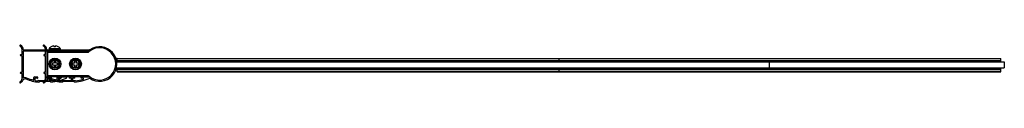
# Model space of a CAD drawing. Header units: millimetres. Extents: x 5153.549 to 5154.387, y 4526.066 to 4526.098.
import ezdxf

# ---------------------------------------------------------------- set-up
doc = ezdxf.new("R2010")
doc.units = ezdxf.units.MM
doc.layers.add('SANINDUSA', color=3, linetype='Continuous')

msp = doc.modelspace()

# ---------------------------------------------------------------- linework, layer by layer
at = {"layer": 'SANINDUSA'}
for p, q in [((5153.57613, 4526.09688), (5153.57613, 4526.09683)), ((5153.57838, 4526.09759), (5153.57838, 4526.09683)), ((5153.57988, 4526.09683), (5153.57988, 4526.09759)), ((5153.58213, 4526.09683), (5153.58213, 4526.09688)), ((5153.55033, 4526.09014), (5153.55113, 4526.09014)), ((5153.55113, 4526.08914), (5153.55033, 4526.08914)), ((5153.55133, 4526.09034), (5153.55133, 4526.09447)), ((5153.55133, 4526.07534), (5153.55133, 4526.08894)), ((5153.55233, 4526.09294), (5153.55233, 4526.07041)), ((5153.55253, 4526.09414), (5153.58883, 4526.09414)), ((5153.58883, 4526.09314), (5153.55253, 4526.09314)), ((5153.57033, 4526.09014), (5153.57113, 4526.09014)), ((5153.57113, 4526.08914), (5153.57033, 4526.08914)), ((5153.57133, 4526.09034), (5153.57133, 4526.09447)), ((5153.57133, 4526.07534), (5153.57133, 4526.08894)), ((5153.57233, 4526.09294), (5153.57233, 4526.07042)), ((5153.57233, 4526.09217), (5153.60721, 4526.09217)), ((5153.57253, 4526.09414), (5153.60883, 4526.09414)), ((5153.60883, 4526.09314), (5153.57253, 4526.09314)), ((5153.57333, 4526.07117), (5153.57333, 4526.09314)), ((5153.57438, 4526.09534), (5153.57438, 4526.09414)), ((5153.57438, 4526.09534), (5153.58388, 4526.09534)), ((5153.58388, 4526.09534), (5153.58388, 4526.09414)), ((5153.60721, 4526.09217), (5153.60721, 4526.09314)), ((5153.6085, 4526.09264), (5153.60808, 4526.09314)), ((5153.57683, 4526.08292), (5153.57683, 4526.08142)), ((5153.57858, 4526.08292), (5153.57683, 4526.08292)), ((5153.57683, 4526.08142), (5153.57858, 4526.08142)), ((5153.57858, 4526.08467), (5153.57858, 4526.08292)), ((5153.58008, 4526.08467), (5153.57858, 4526.08467)), ((5153.57858, 4526.08142), (5153.57858, 4526.07967)), ((5153.58008, 4526.08292), (5153.58008, 4526.08467)), ((5153.58183, 4526.08292), (5153.58008, 4526.08292)), ((5153.58008, 4526.07967), (5153.58008, 4526.08142)), ((5153.58008, 4526.08142), (5153.58183, 4526.08142)), ((5153.58183, 4526.08142), (5153.58183, 4526.08292)), ((5153.59433, 4526.08292), (5153.59433, 4526.08142)), ((5153.59608, 4526.08292), (5153.59433, 4526.08292)), ((5153.59433, 4526.08142), (5153.59608, 4526.08142)), ((5153.59608, 4526.08467), (5153.59608, 4526.08292)), ((5153.59758, 4526.08467), (5153.59608, 4526.08467)), ((5153.59608, 4526.08142), (5153.59608, 4526.07967)), ((5153.59758, 4526.08292), (5153.59758, 4526.08467)), ((5153.59933, 4526.08292), (5153.59758, 4526.08292)), ((5153.59758, 4526.07967), (5153.59758, 4526.08142)), ((5153.59758, 4526.08142), (5153.59933, 4526.08142)), ((5153.59933, 4526.08142), (5153.59933, 4526.08292)), ((5153.63233, 4526.08692), (5153.63124, 4526.08692)), ((5153.63166, 4526.08542), (5153.63233, 4526.08542)), ((5153.63192, 4526.08392), (5154.38723, 4526.08392)), ((5153.63233, 4526.08412), (5153.63233, 4526.08692)), ((5153.63233, 4526.08682), (5154.38433, 4526.08682)), ((5153.63233, 4526.0868), (5154.38433, 4526.0868)), ((5153.63233, 4526.08518), (5154.38433, 4526.08518)), ((5153.63233, 4526.08439), (5154.38433, 4526.08439)), ((5153.63233, 4526.08412), (5154.38433, 4526.08412)), ((5154.00833, 4526.08412), (5154.00833, 4526.0868)), ((5154.18723, 4526.08392), (5154.18723, 4526.07892)), ((5154.38433, 4526.08412), (5154.38433, 4526.08682)), ((5154.38723, 4526.08392), (5154.38723, 4526.07892)), ((5153.55033, 4526.07514), (5153.55113, 4526.07514)), ((5153.55113, 4526.07414), (5153.55033, 4526.07414)), ((5153.55133, 4526.06979), (5153.55133, 4526.07394)), ((5153.57033, 4526.07514), (5153.57113, 4526.07514)), ((5153.57113, 4526.07414), (5153.57033, 4526.07414)), ((5153.57133, 4526.06979), (5153.57133, 4526.07394)), ((5153.60721, 4526.07217), (5153.57233, 4526.07217)), ((5153.57858, 4526.07967), (5153.58008, 4526.07967)), ((5153.59608, 4526.07967), (5153.59758, 4526.07967)), ((5153.60721, 4526.07217), (5153.60721, 4526.07117)), ((5153.6085, 4526.0717), (5153.60802, 4526.07114)), ((5153.63233, 4526.07742), (5153.63124, 4526.07742)), ((5153.63166, 4526.07892), (5154.38723, 4526.07892)), ((5153.63233, 4526.07543), (5153.63233, 4526.07892)), ((5153.63233, 4526.07852), (5154.38433, 4526.07852)), ((5153.63233, 4526.07826), (5154.38433, 4526.07826)), ((5153.63233, 4526.07747), (5154.38433, 4526.07747)), ((5153.63233, 4526.07574), (5154.38433, 4526.07574)), ((5153.63233, 4526.07543), (5154.38433, 4526.07543)), ((5154.00833, 4526.07543), (5154.00833, 4526.07892)), ((5154.38433, 4526.07543), (5154.38433, 4526.07892)), ((5153.56133, 4526.06864), (5153.56133, 4526.07064)), ((5153.56183, 4526.07114), (5153.56433, 4526.07114)), ((5153.56233, 4526.06994), (5153.56233, 4526.06834)), ((5153.56433, 4526.07014), (5153.56253, 4526.07014)), ((5153.56483, 4526.06787), (5153.56483, 4526.06804)), ((5153.56493, 4526.06814), (5153.57313, 4526.06814)), ((5153.56583, 4526.06704), (5153.56583, 4526.06674)), ((5153.57573, 4526.06714), (5153.56593, 4526.06714)), ((5153.57183, 4526.07114), (5153.57583, 4526.07114)), ((5153.57313, 4526.07014), (5153.57183, 4526.07014)), ((5153.57333, 4526.06834), (5153.57333, 4526.06994)), ((5153.57433, 4526.06994), (5153.57433, 4526.06834)), ((5153.57583, 4526.07014), (5153.57453, 4526.07014)), ((5153.57453, 4526.06814), (5153.57673, 4526.06814)), ((5153.58183, 4526.07117), (5153.57583, 4526.07117)), ((5153.57583, 4526.06674), (5153.57583, 4526.06704)), ((5153.57683, 4526.06804), (5153.57683, 4526.06787)), ((5153.58133, 4526.06864), (5153.58133, 4526.07064)), ((5153.58183, 4526.07114), (5153.58884, 4526.07114)), ((5153.58433, 4526.07014), (5153.58183, 4526.07014)), ((5153.58233, 4526.06994), (5153.58233, 4526.06834)), ((5153.58483, 4526.06787), (5153.58483, 4526.06804)), ((5153.58493, 4526.06814), (5153.59313, 4526.06814)), ((5153.58583, 4526.06704), (5153.58583, 4526.06674)), ((5153.59573, 4526.06714), (5153.58593, 4526.06714)), ((5153.59183, 4526.07117), (5153.58884, 4526.07117)), ((5153.59183, 4526.07114), (5153.59583, 4526.07114)), ((5153.59313, 4526.07014), (5153.59183, 4526.07014)), ((5153.59333, 4526.06834), (5153.59333, 4526.06994)), ((5153.59433, 4526.06994), (5153.59433, 4526.06834)), ((5153.59583, 4526.07014), (5153.59453, 4526.07014)), ((5153.59453, 4526.06814), (5153.59673, 4526.06814)), ((5153.60183, 4526.07117), (5153.59583, 4526.07117)), ((5153.59583, 4526.06674), (5153.59583, 4526.06704)), ((5153.59683, 4526.06804), (5153.59683, 4526.06787)), ((5153.60183, 4526.07114), (5153.60884, 4526.07114)), ((5153.60318, 4526.07014), (5153.60183, 4526.07014))]:
    msp.add_line(p, q, dxfattribs=at)
for centre, radius in [((5153.57933, 4526.08217), 0.005), ((5153.57933, 4526.08217), 0.004), ((5153.57933, 4526.08217), 0.00345), ((5153.59683, 4526.08217), 0.005), ((5153.59683, 4526.08217), 0.004), ((5153.59683, 4526.08217), 0.00345)]:
    msp.add_circle(centre, radius, dxfattribs=at)
for centre, radius, start, end in [((5153.54983, 4526.09763), 0.0005, 64.6252, 244.6252), ((5153.54833, 4526.09447), 0.003, 0.00194, 64.6252), ((5153.54833, 4526.09447), 0.004, 358.20257, 64.6252), ((5153.56983, 4526.09763), 0.0005, 64.6252, 244.6252), ((5153.56833, 4526.09447), 0.003, 0.00194, 64.6252), ((5153.56833, 4526.09447), 0.004, 358.20257, 64.6252), ((5153.57913, 4526.09171), 0.00598, 120.13554, 142.6466), ((5153.57913, 4526.09171), 0.00593, 97.2681, 120.40102), ((5153.57913, 4526.09171), 0.00517, 81.65535, 98.34465), ((5153.57913, 4526.09171), 0.00593, 59.59898, 82.7319), ((5153.57913, 4526.09171), 0.00598, 37.3534, 59.86446), ((5153.61733, 4526.08217), 0.0147, 234.96582, 124.16845), ((5153.55033, 4526.08964), 0.0005, 90.00194, 270.00194), ((5153.55113, 4526.09034), 0.0002, 270.00194, 0.00194), ((5153.55113, 4526.08894), 0.0002, 0.00194, 90.00194), ((5153.55253, 4526.09434), 0.0002, 178.20257, 270), ((5153.55253, 4526.09294), 0.0002, 90, 180.00194), ((5153.57033, 4526.08964), 0.0005, 90.00194, 270.00194), ((5153.57113, 4526.09034), 0.0002, 270.00194, 0.00194), ((5153.57113, 4526.08894), 0.0002, 0.00194, 90.00194), ((5153.57253, 4526.09434), 0.0002, 178.20257, 270), ((5153.57253, 4526.09294), 0.0002, 90, 180.00194), ((5153.57333, 4526.09217), 0.001, 104.54274, 174), ((5153.58883, 4526.09364), 0.0005, 270, 90), ((5153.60721, 4526.09417), 0.002, 270, 310.15247), ((5153.61733, 4526.08217), 0.0137, 229.84753, 130.15247), ((5153.60883, 4526.09364), 0.0005, 270, 90), ((5153.55033, 4526.07464), 0.0005, 90.00194, 270.00194), ((5153.55113, 4526.07534), 0.0002, 270.00194, 0.00194), ((5153.55113, 4526.07394), 0.0002, 0.00194, 90.00194), ((5153.57033, 4526.07464), 0.0005, 90.00194, 270.00194), ((5153.57113, 4526.07534), 0.0002, 270.00194, 0.00194), ((5153.57113, 4526.07394), 0.0002, 0.00194, 90.00194), ((5153.57333, 4526.07217), 0.001, 180.77799, 270), ((5153.60721, 4526.07017), 0.002, 49.84753, 90), ((5153.54983, 4526.06664), 0.0005, 115.37826, 295.37826), ((5153.54833, 4526.0698), 0.003, 295.37826, 359.77653), ((5153.54833, 4526.0698), 0.004, 295.37826, 337.57775), ((5153.55388, 4526.06751), 0.002, 68.85772, 157.57775), ((5153.55253, 4526.07041), 0.0002, 180.00194, 294.88258), ((5153.55388, 4526.06751), 0.003, 68.85772, 114.88258), ((5153.57083, 4526.11135), 0.045, 248.85772, 263.47985), ((5153.57083, 4526.11135), 0.044, 248.85772, 257.20707), ((5153.56113, 4526.06864), 0.0002, 257.20707, 0.00194), ((5153.56183, 4526.07064), 0.0005, 90.00194, 180.00194), ((5153.56253, 4526.06994), 0.0002, 90.00194, 180.00194), ((5153.56253, 4526.06834), 0.0002, 180.00194, 259.07847), ((5153.57083, 4526.11135), 0.044, 259.07847, 262.01469), ((5153.56433, 4526.07064), 0.0005, 270.00194, 90.00194), ((5153.56473, 4526.06787), 0.0001, 262.01469, 0.00194), ((5153.56493, 4526.06804), 0.0001, 90.00194, 180.00194), ((5153.56573, 4526.06674), 0.0001, 263.47985, 0.00194), ((5153.56593, 4526.06704), 0.0001, 90.00194, 180.00194), ((5153.56983, 4526.06664), 0.0005, 115.37826, 295.37826), ((5153.56833, 4526.0698), 0.003, 295.37826, 359.77653), ((5153.56833, 4526.0698), 0.004, 295.37826, 337.57775), ((5153.57183, 4526.07064), 0.0005, 90.00194, 270.00194), ((5153.57388, 4526.06751), 0.002, 68.85772, 157.57775), ((5153.57253, 4526.07042), 0.0002, 180.00194, 294.88258), ((5153.57388, 4526.06751), 0.003, 68.85772, 114.88258), ((5153.57313, 4526.06994), 0.0002, 0.00194, 90.00194), ((5153.57313, 4526.06834), 0.0002, 270.00194, 0.00194), ((5153.57453, 4526.06994), 0.0002, 90.00194, 180.00194), ((5153.57453, 4526.06834), 0.0002, 180.00194, 270.00194), ((5153.59083, 4526.11135), 0.045, 248.85772, 263.47985), ((5153.59083, 4526.11135), 0.044, 248.85772, 257.20707), ((5153.57573, 4526.06704), 0.0001, 0.00194, 90.00194), ((5153.57583, 4526.07064), 0.0005, 270.00194, 90.00194), ((5153.57593, 4526.06674), 0.0001, 180.00194, 276.52397), ((5153.57083, 4526.11135), 0.045, 276.52397, 293.86774), ((5153.57673, 4526.06804), 0.0001, 0.00194, 90.00194), ((5153.57693, 4526.06787), 0.0001, 180.00194, 277.98913), ((5153.57083, 4526.11135), 0.044, 277.98913, 286.49721), ((5153.58113, 4526.06864), 0.0002, 257.20707, 0.00194), ((5153.58183, 4526.07064), 0.0005, 90.00194, 270.00194), ((5153.58253, 4526.06994), 0.0002, 90.00194, 180.00194), ((5153.58253, 4526.06834), 0.0002, 180.00194, 259.07847), ((5153.59083, 4526.11135), 0.044, 259.07847, 262.01469), ((5153.58318, 4526.06964), 0.0005, 286.49721, 90.00194), ((5153.58433, 4526.07064), 0.0005, 270.00194, 90.00194), ((5153.58473, 4526.06787), 0.0001, 262.01469, 0.00194), ((5153.58493, 4526.06804), 0.0001, 90.00194, 180.00194), ((5153.58573, 4526.06674), 0.0001, 263.47985, 0.00194), ((5153.58593, 4526.06704), 0.0001, 90.00194, 180.00194), ((5153.58884, 4526.07065), 0.000492, 293.86774, 90.00194), ((5153.59183, 4526.07064), 0.0005, 90.00194, 270.00194), ((5153.59313, 4526.06994), 0.0002, 0.00194, 90.00194), ((5153.59313, 4526.06834), 0.0002, 270.00194, 0.00194), ((5153.59453, 4526.06994), 0.0002, 90.00194, 180.00194), ((5153.59453, 4526.06834), 0.0002, 180.00194, 270.00194), ((5153.59573, 4526.06704), 0.0001, 0.00194, 90.00194), ((5153.59583, 4526.07064), 0.0005, 270.00194, 90.00194), ((5153.59593, 4526.06674), 0.0001, 180.00194, 276.52397), ((5153.59083, 4526.11135), 0.045, 276.52397, 293.86774), ((5153.59673, 4526.06804), 0.0001, 0.00194, 90.00194), ((5153.59693, 4526.06787), 0.0001, 180.00194, 277.98913), ((5153.59083, 4526.11135), 0.044, 277.98913, 286.49721), ((5153.60183, 4526.07064), 0.0005, 90.00194, 270.00194), ((5153.60318, 4526.06964), 0.0005, 286.49721, 90.00194), ((5153.60884, 4526.07065), 0.000492, 293.86774, 90.00194)]:
    msp.add_arc(centre, radius, start, end, dxfattribs=at)

doc.saveas('drawing.dxf')
